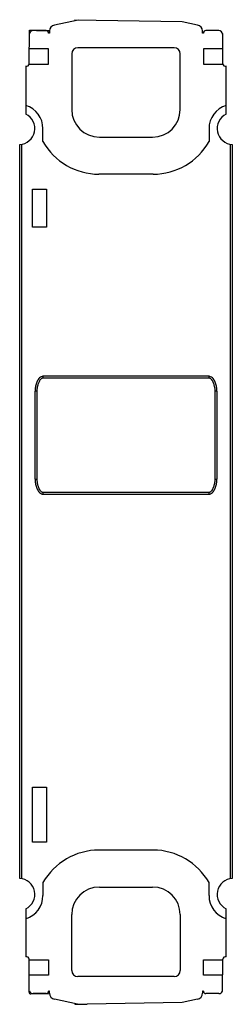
# Model space of a CAD drawing. Header units: millimetres. Extents: x 49 to 84, y 12 to 173.
import ezdxf

# ---------------------------------------------------------------- set-up
doc = ezdxf.new("R2010")
doc.units = ezdxf.units.MM
doc.header["$LTSCALE"] = 12.141509
doc.layers.get('0').update_dxf_attribs({"linetype": 'CONTINUOUS'})

msp = doc.modelspace()

# ---------------------------------------------------------------- linework, layer by layer
at = {"color": 7, "linetype": 'Continuous'}
for p, q in [((55.07, 172.29), (58.93, 173.14)), ((58.41, 173.15), (58.41, 173.03)), ((58.41, 173.15), (75.93, 172.85)), ((75.93, 172.85), (78.45, 172.29)), ((50.94, 165.97), (51.03, 171.43)), ((51.03, 171.43), (51.6, 171.42)), ((53.74, 171.37), (51.6, 171.37)), ((53.74, 171.38), (54.29, 171.37)), ((54.29, 170.97), (54.14, 170.97)), ((54.29, 171.31), (54.29, 170.97)), ((79.24, 170.97), (79.24, 171.31)), ((79.39, 170.97), (79.24, 170.97)), ((81.92, 171.37), (79.79, 171.37)), ((82.51, 170.88), (82.58, 170.88)), ((82.58, 170.78), (82.52, 170.78)), ((82.58, 165.97), (82.58, 170.88)), ((54.14, 168.37), (50.98, 168.37)), ((54.14, 165.87), (54.14, 168.37)), ((57.91, 167.58), (57.91, 158.48)), ((74.61, 168.58), (58.91, 168.58)), ((75.61, 158.48), (75.61, 167.58)), ((79.39, 168.37), (79.39, 165.87)), ((82.58, 168.37), (79.39, 168.37)), ((50.41, 165.6), (50.41, 157.72)), ((50.93, 165.87), (54.14, 165.87)), ((79.39, 165.87), (82.6, 165.87)), ((83.11, 157.72), (83.11, 165.6)), ((53.21, 153.25), (53.21, 155.37)), ((80.31, 155.37), (80.31, 153.25)), ((49.41, 32.97), (49.41, 152.78)), ((49.71, 152.81), (49.71, 32.94)), ((62.41, 153.98), (71.11, 153.98)), ((83.81, 32.94), (83.81, 152.81)), ((84.11, 152.78), (84.11, 32.97)), ((71.19, 147.94), (62.34, 147.94)), ((51.51, 139.27), (51.51, 145.47)), ((51.51, 145.47), (53.76, 145.47)), ((53.76, 145.47), (53.76, 139.27)), ((53.76, 139.27), (51.51, 139.27)), ((53.21, 114.94), (53.21, 114.64)), ((80.31, 114.94), (53.21, 114.94)), ((80.31, 114.64), (53.21, 114.64)), ((80.31, 114.64), (80.31, 114.94)), ((51.91, 98.16), (51.91, 112.49)), ((52.21, 112.49), (51.91, 112.49)), ((52.21, 112.49), (52.21, 98.16)), ((81.31, 98.16), (81.31, 112.49)), ((81.61, 112.49), (81.31, 112.49)), ((81.61, 112.49), (81.61, 98.16)), ((51.91, 98.16), (52.21, 98.16)), ((81.31, 98.16), (81.61, 98.16)), ((53.21, 96.01), (53.21, 95.71)), ((53.21, 96.01), (80.31, 96.01)), ((53.21, 95.71), (80.31, 95.71)), ((80.31, 95.71), (80.31, 96.01)), ((51.51, 47.87), (53.76, 47.87)), ((51.51, 38.87), (51.51, 47.87)), ((53.76, 47.87), (53.76, 38.87)), ((53.76, 38.87), (51.51, 38.87)), ((71.19, 37.6), (62.34, 37.6)), ((53.21, 32.29), (53.21, 30.17)), ((80.31, 30.17), (80.31, 32.29)), ((62.41, 31.56), (71.11, 31.56)), ((50.41, 28.03), (50.41, 20.15)), ((83.11, 20.15), (83.11, 28.03)), ((57.91, 17.96), (57.91, 27.06)), ((75.61, 27.06), (75.61, 17.96)), ((50.94, 14.42), (50.94, 19.78)), ((50.94, 19.67), (54.14, 19.67)), ((54.14, 19.67), (54.14, 17.17)), ((79.39, 19.67), (82.58, 19.67)), ((79.39, 17.17), (79.39, 19.67)), ((82.49, 14.59), (82.58, 19.78)), ((54.14, 17.17), (50.94, 17.17)), ((74.61, 16.96), (58.91, 16.96)), ((82.54, 17.17), (79.39, 17.17)), ((51.02, 14.61), (50.94, 14.61)), ((54.29, 14.57), (54.14, 14.57)), ((54.29, 14.23), (54.29, 14.57)), ((79.39, 14.57), (79.24, 14.57)), ((79.24, 14.57), (79.24, 14.23)), ((51.25, 14.12), (54.29, 14.17)), ((53.74, 14.17), (51.6, 14.17)), ((58.82, 12.43), (55.07, 13.26)), ((78.45, 13.26), (75.93, 12.7)), ((81.92, 14.17), (79.79, 14.17)), ((58.41, 12.51), (58.41, 12.43)), ((58.41, 12.43), (60.43, 12.43)), ((75.93, 12.7), (60.43, 12.43))]:
    msp.add_line(p, q, dxfattribs=at)
for centre, radius, start, end in [((55.29, 171.31), 1, 102.5, 180), ((78.24, 171.31), 1, 0, 77.5), ((51.6, 170.77), 0.6, 90, 163.6959), ((53.74, 170.97), 0.4, 0, 90), ((79.79, 170.97), 0.4, 90, 180), ((81.92, 170.77), 0.6, 0.9927, 90), ((58.91, 167.58), 1, 90, 180), ((74.61, 167.58), 1, 0, 90), ((50.54, 165.97), 0.4, 250.9548, 359.0317), ((82.98, 165.97), 0.4, 180, 289.0018), ((49.26, 155.37), 3.95, 0, 73.0831), ((84.26, 155.37), 3.95, 106.918, 180), ((49.28, 155.38), 2.6, 272.8648, 64.2587), ((62.41, 158.48), 4.5, 180, 270), ((71.11, 158.48), 4.5, 270, 360), ((84.24, 155.38), 2.6, 115.7463, 267.1352), ((62.34, 158.44), 10.5, 209.6518, 270), ((71.19, 158.44), 10.5, 270, 330.3482), ((62.34, 27.1), 10.5, 90, 150.3482), ((71.19, 27.1), 10.5, 29.6518, 90), ((49.28, 30.37), 2.6, 295.7413, 87.1352), ((84.24, 30.37), 2.6, 92.8648, 244.2537), ((62.41, 27.06), 4.5, 90, 180), ((71.11, 27.06), 4.5, 0, 90), ((49.26, 30.17), 3.95, 286.9169, 360), ((84.26, 30.17), 3.95, 180, 253.082), ((50.54, 19.78), 0.4, 0, 109.0452), ((82.98, 19.78), 0.4, 70.9982, 179.0317), ((58.91, 17.96), 1, 180, 270), ((74.61, 17.96), 1, 270, 360), ((51.6, 14.77), 0.6, 195.8422, 270), ((53.74, 14.57), 0.4, 270, 360), ((79.79, 14.57), 0.4, 180, 270), ((81.92, 14.77), 0.6, 270, 342.5495), ((51.24, 14.42), 0.3, 180, 271), ((55.29, 14.23), 1, 180, 257.5), ((78.24, 14.23), 1, 282.5, 360)]:
    msp.add_arc(centre, radius, start, end, dxfattribs=at)
for points in [[(51.6, 171.42), (52.31, 171.41), (53.03, 171.39), (53.74, 171.38)], [(53.21, 114.94), (53.12, 114.94), (53.03, 114.92), (52.94, 114.88)], [(80.58, 114.88), (80.49, 114.92), (80.4, 114.94), (80.31, 114.94)], [(52.95, 95.76), (53.03, 95.73), (53.12, 95.71), (53.21, 95.71)], [(80.31, 95.71), (80.4, 95.71), (80.5, 95.73), (80.58, 95.77)]]:
    msp.add_open_spline(points, degree=3, dxfattribs=at)
for points, knots in [([(52.94, 114.88), (52.74, 114.8), (52.49, 114.53), (52.28, 114.14), (52.1, 113.72), (51.96, 113.17), (51.91, 112.72), (51.91, 112.49)], [0, 0, 0, 0, 0.247686, 0.373109, 0.49856, 0.749267, 1, 1, 1, 1]), ([(53.21, 114.64), (53.19, 114.64), (53.14, 114.63), (53.07, 114.61), (52.99, 114.57), (52.9, 114.51), (52.81, 114.41), (52.71, 114.29), (52.61, 114.13), (52.52, 113.94), (52.43, 113.71), (52.34, 113.46), (52.27, 113.17), (52.22, 112.84), (52.21, 112.61), (52.21, 112.49)], [0, 0, 0, 0, 0.039138, 0.079392, 0.123494, 0.173221, 0.229077, 0.292043, 0.363554, 0.444746, 0.535528, 0.635188, 0.744674, 0.865621, 1, 1, 1, 1]), ([(81.31, 112.49), (81.31, 112.58), (81.3, 112.76), (81.28, 113.01), (81.23, 113.23), (81.18, 113.44), (81.13, 113.62), (81.07, 113.79), (81.01, 113.94), (80.94, 114.07), (80.88, 114.18), (80.82, 114.28), (80.75, 114.37), (80.69, 114.45), (80.61, 114.51), (80.54, 114.57), (80.46, 114.61), (80.39, 114.63), (80.34, 114.64), (80.31, 114.64)], [0, 0, 0, 0, 0.101999, 0.194867, 0.279725, 0.35733, 0.428347, 0.493597, 0.553563, 0.608046, 0.657122, 0.702127, 0.745116, 0.787718, 0.830521, 0.873381, 0.916001, 0.958498, 1, 1, 1, 1]), ([(81.61, 112.49), (81.61, 112.72), (81.57, 113.17), (81.42, 113.72), (81.25, 114.14), (81.03, 114.53), (80.78, 114.8), (80.58, 114.88)], [0, 0, 0, 0, 0.250746, 0.501465, 0.626923, 0.752352, 1, 1, 1, 1]), ([(51.91, 98.16), (51.91, 97.93), (51.96, 97.48), (52.1, 96.93), (52.28, 96.51), (52.49, 96.12), (52.74, 95.85), (52.95, 95.76)], [0, 0, 0, 0, 0.250746, 0.501465, 0.626923, 0.752352, 1, 1, 1, 1]), ([(52.21, 98.16), (52.21, 98.07), (52.22, 97.89), (52.25, 97.64), (52.29, 97.41), (52.34, 97.21), (52.4, 97.03), (52.46, 96.86), (52.52, 96.71), (52.58, 96.58), (52.64, 96.47), (52.71, 96.37), (52.77, 96.28), (52.84, 96.2), (52.91, 96.13), (52.99, 96.08), (53.06, 96.04), (53.14, 96.02), (53.19, 96.01), (53.21, 96.01)], [0, 0, 0, 0, 0.101997, 0.194867, 0.279725, 0.35733, 0.428348, 0.493598, 0.553564, 0.608047, 0.657123, 0.702127, 0.745117, 0.787719, 0.830521, 0.873381, 0.916001, 0.958498, 1, 1, 1, 1]), ([(80.31, 96.01), (80.33, 96.01), (80.38, 96.02), (80.46, 96.04), (80.54, 96.08), (80.62, 96.14), (80.72, 96.24), (80.81, 96.36), (80.91, 96.52), (81.01, 96.71), (81.1, 96.94), (81.18, 97.19), (81.25, 97.48), (81.3, 97.81), (81.31, 98.04), (81.31, 98.16)], [0, 0, 0, 0, 0.039144, 0.079406, 0.123518, 0.173257, 0.229129, 0.292113, 0.363647, 0.444866, 0.535666, 0.635326, 0.744801, 0.865706, 1, 1, 1, 1]), ([(80.58, 95.77), (80.79, 95.85), (81.03, 96.12), (81.25, 96.51), (81.42, 96.93), (81.57, 97.48), (81.61, 97.93), (81.61, 98.16)], [0, 0, 0, 0, 0.247686, 0.373109, 0.49856, 0.749267, 1, 1, 1, 1])]:
    msp.add_open_spline(points, degree=3, knots=knots, dxfattribs=at)

doc.saveas('drawing.dxf')
